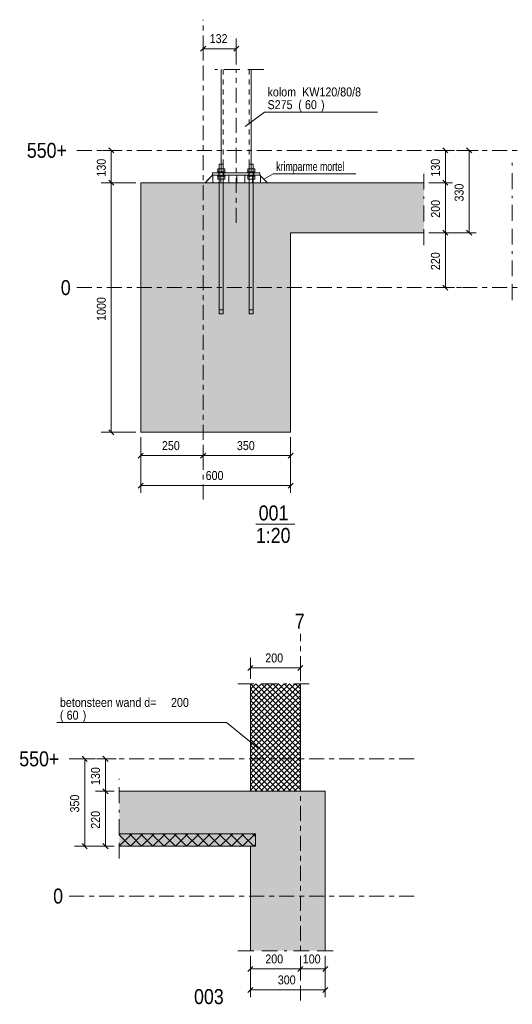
# Model space of a CAD drawing. Header units: millimetres. Extents: x -931 to -90, y -1411 to -817.
# Tile 53 of 63: x -291 to -192, y -1266 to -1069. Entities that reach past the tile are written whole.
import ezdxf

# ---------------------------------------------------------------- set-up
doc = ezdxf.new("R2010")
doc.units = ezdxf.units.MM
for name, pattern in [('XKITLINE00', [0]), ('XKITLINE01', [4, 1, -1, 1, -1]), ('XKITLINE02', [4, 2, -2]), ('XKITLINE03', [6, 3, -1, 1, -1])]:
    doc.linetypes.add(name, pattern=pattern)
for name, color, linetype, lineweight in [('Bout', 3, 'Continuous', 0), ('Grafisch object', 3, 'Continuous', 0), ('Offset', 4, 'Continuous', 0), ('Onderdeel', 2, 'Continuous', 0), ('Onderdeel label', 2, 'Continuous', 0), ('Overige objecten', 7, 'Continuous', 0), ('Stramien', 4, 'Continuous', 0), ('Tekst', 7, 'Continuous', 0)]:
    doc.layers.add(name, color=color, linetype=linetype, lineweight=lineweight)
doc.styles.add('ARIAL', font='arial.ttf')
doc.styles.add('ARIAL_NARROW', font='ARIALN.TTF')

msp = doc.modelspace()

# ---------------------------------------------------------------- hatches: boundary and pattern name
at = {"layer": 'Onderdeel'}
for points in [[(-236.82, -1151.43), (-266.82, -1151.43), (-266.82, -1101.43), (-236.82, -1101.43)], [(-236.82, -1101.43), (-210.14, -1101.43), (-210.14, -1111.43), (-236.82, -1111.43)], [(-271.12, -1223.36), (-244.87, -1223.36), (-244.87, -1234.36), (-271.12, -1234.36)], [(-229.87, -1223.36), (-229.87, -1255.31), (-244.87, -1255.31), (-244.87, -1223.36)], [(-243.87, -1234.36), (-271.12, -1234.36), (-271.12, -1231.86), (-243.87, -1231.86)]]:
    msp.add_hatch(color=256, dxfattribs=at).paths.add_polyline_path(points, flags=17)

# ---------------------------------------------------------------- linework, layer by layer
at = {"layer": 'Bout', "linetype": 'XKITLINE02', "lineweight": 0}
for p, q in [((-251.2, -1099.43), (-251.2, -1099.93)), ((-251.2, -1099.43), (-251.2, -1099.93)), ((-250.2, -1099.43), (-251.2, -1099.43)), ((-250.2, -1099.93), (-251.2, -1099.93)), ((-250.23, -1099.43), (-250.2, -1099.43)), ((-250.2, -1099.43), (-250.2, -1099.93)), ((-250.2, -1099.43), (-250.2, -1099.93)), ((-245.2, -1099.43), (-245.2, -1099.93)), ((-245.2, -1099.43), (-245.2, -1099.93)), ((-244.2, -1099.43), (-245.2, -1099.43)), ((-245.2, -1099.93), (-244.2, -1099.93)), ((-244.23, -1099.43), (-244.2, -1099.43)), ((-244.2, -1099.43), (-244.2, -1099.93)), ((-244.2, -1099.43), (-244.2, -1099.93))]:
    msp.add_line(p, q, dxfattribs=at)
at = {"layer": 'Grafisch object', "linetype": 'XKITLINE00', "lineweight": 0}
for p, q in [((-251.48, -1078.75), (-251.98, -1078.75)), ((-246.96, -1078.75), (-250.14, -1078.75)), ((-242.2, -1078.75), (-245.38, -1078.75)), ((-192.45, -1097.94), (-192.45, -1097.43)), ((-210.14, -1102.81), (-210.14, -1099.64)), ((-192.45, -1102.7), (-192.45, -1099.53)), ((-210.14, -1104.65), (-210.14, -1104.15)), ((-192.45, -1104.54), (-192.45, -1104.04)), ((-210.14, -1109.16), (-210.14, -1105.99)), ((-192.45, -1109.05), (-192.45, -1105.88)), ((-210.14, -1113.93), (-210.14, -1110.75)), ((-192.45, -1113.81), (-192.45, -1110.64)), ((-192.45, -1115.65), (-192.45, -1115.15)), ((-192.45, -1120.16), (-192.45, -1116.99)), ((-192.45, -1124.93), (-192.45, -1121.75)), ((-247.37, -1201.8), (-244.2, -1201.8)), ((-242.61, -1201.8), (-239.44, -1201.8)), ((-238.1, -1201.8), (-237.6, -1201.8)), ((-236.26, -1201.8), (-233.09, -1201.8)), ((-271.12, -1220.99), (-271.12, -1220.86)), ((-271.12, -1225.75), (-271.12, -1222.57)), ((-271.12, -1227.59), (-271.12, -1227.09)), ((-271.12, -1232.1), (-271.12, -1228.92)), ((-271.12, -1236.86), (-271.12, -1233.69)), ((-247.37, -1255.31), (-244.2, -1255.31)), ((-242.61, -1255.31), (-239.44, -1255.31)), ((-238.1, -1255.31), (-237.6, -1255.31)), ((-236.26, -1255.31), (-233.09, -1255.31)), ((-231.5, -1255.31), (-228.32, -1255.31))]:
    msp.add_line(p, q, dxfattribs=at)
at = {"layer": 'Offset', "linetype": 'XKITLINE00', "lineweight": 0}
for p, q in [((-254.32, -1076.72), (-254.32, -1072.76)), ((-247.7, -1077.75), (-247.7, -1072.55)), ((-253.81, -1074.05), (-254.83, -1075.07)), ((-254.32, -1074.56), (-247.7, -1074.56)), ((-247.19, -1074.05), (-248.21, -1075.07)), ((-270.54, -1094.93), (-274.5, -1094.93)), ((-273.21, -1094.42), (-272.19, -1095.43)), ((-272.7, -1101.43), (-272.7, -1094.93)), ((-207.99, -1094.93), (-204.03, -1094.93)), ((-206.34, -1094.42), (-205.32, -1095.43)), ((-205.83, -1101.43), (-205.83, -1094.93)), ((-203.25, -1094.93), (-199.29, -1094.93)), ((-201.6, -1094.42), (-200.58, -1095.43)), ((-201.09, -1111.43), (-201.09, -1094.93)), ((-273.21, -1100.92), (-272.19, -1101.93)), ((-273.21, -1100.92), (-272.19, -1101.93)), ((-206.34, -1100.92), (-205.32, -1101.93)), ((-206.34, -1100.92), (-205.32, -1101.93)), ((-267.82, -1101.43), (-274.71, -1101.43)), ((-267.82, -1101.43), (-274.71, -1101.43)), ((-272.7, -1151.43), (-272.7, -1101.43)), ((-209.14, -1101.43), (-204.39, -1101.43)), ((-209.14, -1101.43), (-204.39, -1101.43)), ((-205.83, -1111.43), (-205.83, -1101.43)), ((-209.14, -1111.43), (-199.65, -1111.43)), ((-209.14, -1111.43), (-204.39, -1111.43)), ((-209.14, -1111.43), (-204.39, -1111.43)), ((-206.34, -1110.92), (-205.32, -1111.93)), ((-206.34, -1110.92), (-205.32, -1111.93)), ((-205.83, -1122.43), (-205.83, -1111.43)), ((-201.6, -1110.92), (-200.58, -1111.93)), ((-207.99, -1122.43), (-204.03, -1122.43)), ((-206.34, -1121.92), (-205.32, -1122.93)), ((-267.82, -1151.43), (-274.71, -1151.43)), ((-273.21, -1150.92), (-272.19, -1151.93)), ((-266.82, -1152.43), (-266.82, -1163.54)), ((-266.82, -1152.43), (-266.82, -1157.55)), ((-254.32, -1153.95), (-254.32, -1157.91)), ((-254.32, -1153.95), (-254.32, -1157.91)), ((-236.82, -1152.43), (-236.82, -1163.54)), ((-236.82, -1152.43), (-236.82, -1157.55)), ((-266.31, -1155.6), (-267.33, -1156.62)), ((-266.82, -1156.11), (-254.32, -1156.11)), ((-253.81, -1155.6), (-254.83, -1156.62)), ((-253.81, -1155.6), (-254.83, -1156.62)), ((-254.32, -1156.11), (-236.82, -1156.11)), ((-236.31, -1155.6), (-237.33, -1156.62)), ((-266.31, -1161.59), (-267.33, -1162.61)), ((-236.31, -1161.59), (-237.33, -1162.61)), ((-266.82, -1162.1), (-236.82, -1162.1)), ((-244.87, -1200.8), (-244.87, -1196.64)), ((-234.87, -1200.81), (-234.87, -1196.85)), ((-244.37, -1198.14), (-245.38, -1199.16)), ((-244.87, -1198.65), (-234.87, -1198.65)), ((-234.37, -1198.14), (-235.38, -1199.16)), ((-275.87, -1216.86), (-279.83, -1216.86)), ((-278.54, -1216.35), (-277.53, -1217.37)), ((-278.03, -1234.36), (-278.03, -1216.86)), ((-271.71, -1216.86), (-275.67, -1216.86)), ((-274.38, -1216.35), (-273.36, -1217.37)), ((-273.87, -1223.36), (-273.87, -1216.86)), ((-274.38, -1222.85), (-273.36, -1223.87)), ((-274.38, -1222.85), (-273.36, -1223.87)), ((-272.12, -1223.36), (-275.88, -1223.36)), ((-272.12, -1223.36), (-275.88, -1223.36)), ((-273.87, -1234.36), (-273.87, -1223.36)), ((-272.12, -1234.36), (-280.04, -1234.36)), ((-278.54, -1233.85), (-277.53, -1234.87)), ((-272.12, -1234.36), (-275.88, -1234.36)), ((-274.38, -1233.85), (-273.36, -1234.87)), ((-244.87, -1256.31), (-244.87, -1264.61)), ((-244.87, -1256.31), (-244.87, -1260.41)), ((-229.87, -1256.31), (-229.87, -1264.61)), ((-229.87, -1256.31), (-229.87, -1260.41)), ((-244.37, -1258.47), (-245.38, -1259.48)), ((-234.37, -1258.47), (-235.38, -1259.48)), ((-234.37, -1258.47), (-235.38, -1259.48)), ((-234.87, -1256.81), (-234.87, -1260.77)), ((-234.87, -1256.81), (-234.87, -1260.77)), ((-229.37, -1258.47), (-230.38, -1259.48)), ((-244.87, -1258.97), (-234.87, -1258.97)), ((-234.87, -1258.97), (-229.87, -1258.97)), ((-244.37, -1262.66), (-245.38, -1263.68)), ((-229.37, -1262.66), (-230.38, -1263.68)), ((-244.87, -1263.17), (-229.87, -1263.17))]:
    msp.add_line(p, q, dxfattribs=at)
at = {"layer": 'Offset'}
for p in [(-254.32, -1074.56), (-247.7, -1074.56), (-272.7, -1094.93), (-205.83, -1094.93), (-201.09, -1094.93), (-272.7, -1101.43), (-272.7, -1101.43), (-205.83, -1101.43), (-205.83, -1101.43), (-205.83, -1111.43), (-205.83, -1111.43), (-201.09, -1111.43), (-205.83, -1122.43), (-272.7, -1151.43), (-266.82, -1156.11), (-254.32, -1156.11), (-254.32, -1156.11), (-236.82, -1156.11), (-266.82, -1162.1), (-236.82, -1162.1), (-244.87, -1198.65), (-234.87, -1198.65), (-278.03, -1216.86), (-273.87, -1216.86), (-273.87, -1223.36), (-273.87, -1223.36), (-278.03, -1234.36), (-273.87, -1234.36), (-244.87, -1258.97), (-234.87, -1258.97), (-234.87, -1258.97), (-229.87, -1258.97), (-244.87, -1263.17), (-229.87, -1263.17)]:
    msp.add_point(p, dxfattribs=at)
at = {"layer": 'Onderdeel', "linetype": 'XKITLINE00', "lineweight": 0}
for p, q in [((-250.7, -1078.75), (-250.7, -1097.68)), ((-244.7, -1078.75), (-244.7, -1097.68)), ((-251.4, -1098.63), (-251.4, -1098.63)), ((-251.4, -1098.63), (-250.01, -1098.63)), ((-251.4, -1098.63), (-251.4, -1099.23)), ((-251.1, -1097.68), (-251.1, -1097.68)), ((-251.1, -1097.68), (-250.3, -1097.68)), ((-251.1, -1097.68), (-251.1, -1098.63)), ((-250.3, -1097.68), (-250.3, -1098.63)), ((-250.01, -1099.23), (-250.01, -1098.63)), ((-245.4, -1098.63), (-245.4, -1098.63)), ((-245.4, -1098.63), (-244.01, -1098.63)), ((-245.4, -1099.23), (-245.4, -1098.63)), ((-245.1, -1097.68), (-245.1, -1097.68)), ((-245.1, -1097.68), (-244.3, -1097.68)), ((-245.1, -1097.68), (-245.1, -1098.63)), ((-244.3, -1097.68), (-244.3, -1097.68)), ((-244.3, -1097.68), (-244.3, -1098.63)), ((-244.01, -1098.63), (-244.01, -1098.63)), ((-244.01, -1098.63), (-244.01, -1099.23)), ((-253.95, -1101.43), (-252.45, -1099.93)), ((-252.45, -1099.93), (-252.45, -1099.43)), ((-252.45, -1099.43), (-252.45, -1099.43)), ((-242.95, -1099.43), (-252.45, -1099.43)), ((-252.45, -1099.93), (-242.95, -1099.93)), ((-252.45, -1099.93), (-252.45, -1099.93)), ((-252.45, -1099.93), (-242.95, -1099.93)), ((-252.36, -1101.43), (-252.36, -1099.93)), ((-251.45, -1099.23), (-251.45, -1099.23)), ((-251.45, -1099.23), (-249.95, -1099.23)), ((-251.45, -1099.23), (-251.45, -1099.43)), ((-250.78, -1101.43), (-250.78, -1099.93)), ((-249.95, -1099.43), (-249.95, -1099.23)), ((-249.19, -1101.43), (-249.19, -1099.93)), ((-247.6, -1101.43), (-247.6, -1099.93)), ((-246.01, -1101.43), (-246.01, -1099.93)), ((-245.45, -1099.23), (-245.45, -1099.23)), ((-245.45, -1099.23), (-243.95, -1099.23)), ((-245.45, -1099.43), (-245.45, -1099.23)), ((-244.43, -1101.43), (-244.43, -1099.93)), ((-243.95, -1099.23), (-243.95, -1099.23)), ((-243.95, -1099.23), (-243.95, -1099.43)), ((-242.95, -1099.43), (-242.95, -1099.93)), ((-241.45, -1101.43), (-242.95, -1099.93)), ((-242.84, -1101.43), (-242.84, -1100.04)), ((-236.82, -1101.43), (-266.82, -1101.43)), ((-266.82, -1101.43), (-266.82, -1151.43)), ((-236.82, -1101.43), (-210.14, -1101.43)), ((-236.82, -1111.43), (-236.82, -1151.43)), ((-236.82, -1111.43), (-210.14, -1111.43)), ((-236.82, -1151.43), (-266.82, -1151.43)), ((-234.87, -1211.8), (-244.87, -1201.8)), ((-244.87, -1223.36), (-244.87, -1201.8)), ((-244.87, -1202.92), (-244.31, -1202.36)), ((-244.87, -1204.04), (-243.75, -1202.92)), ((-234.87, -1212.92), (-244.87, -1202.92)), ((-244.87, -1205.16), (-243.19, -1203.48)), ((-244.31, -1202.36), (-243.75, -1201.8)), ((-243.75, -1202.92), (-242.63, -1201.8)), ((-234.87, -1210.67), (-243.75, -1201.8)), ((-243.19, -1203.48), (-241.51, -1201.8)), ((-242.63, -1204.04), (-240.38, -1201.8)), ((-234.87, -1209.55), (-242.63, -1201.8)), ((-242.07, -1204.6), (-239.26, -1201.8)), ((-241.51, -1205.16), (-238.14, -1201.8)), ((-234.87, -1208.43), (-241.51, -1201.8)), ((-240.95, -1205.73), (-237.02, -1201.8)), ((-240.38, -1206.29), (-235.89, -1201.8)), ((-234.87, -1207.31), (-240.38, -1201.8)), ((-239.82, -1206.85), (-234.87, -1201.9)), ((-234.87, -1206.18), (-239.26, -1201.8)), ((-239.26, -1207.41), (-234.87, -1203.02)), ((-234.87, -1205.06), (-238.14, -1201.8)), ((-234.87, -1203.94), (-237.02, -1201.8)), ((-234.87, -1202.82), (-235.89, -1201.8)), ((-234.87, -1201.8), (-234.87, -1223.36)), ((-244.87, -1206.29), (-242.63, -1204.04)), ((-234.87, -1214.04), (-244.87, -1204.04)), ((-244.87, -1207.41), (-242.07, -1204.6)), ((-244.87, -1208.53), (-241.51, -1205.16)), ((-234.87, -1215.16), (-244.87, -1205.16)), ((-238.7, -1207.97), (-234.87, -1204.14)), ((-238.14, -1208.53), (-234.87, -1205.27)), ((-244.87, -1209.65), (-240.95, -1205.73)), ((-244.87, -1210.78), (-240.38, -1206.29)), ((-234.87, -1216.29), (-244.87, -1206.29)), ((-244.87, -1211.9), (-239.82, -1206.85)), ((-244.87, -1213.02), (-239.26, -1207.41)), ((-234.87, -1217.41), (-244.87, -1207.41)), ((-237.58, -1209.09), (-234.87, -1206.39)), ((-244.87, -1214.14), (-238.7, -1207.97)), ((-244.87, -1215.27), (-238.14, -1208.53)), ((-234.87, -1218.53), (-244.87, -1208.53)), ((-244.87, -1216.39), (-237.58, -1209.09)), ((-237.02, -1209.65), (-234.87, -1207.51)), ((-236.46, -1210.22), (-234.87, -1208.63)), ((-244.87, -1217.51), (-237.02, -1209.65)), ((-234.87, -1219.65), (-244.87, -1209.65)), ((-244.87, -1218.63), (-236.46, -1210.22)), ((-244.87, -1219.76), (-235.89, -1210.78)), ((-234.87, -1220.78), (-244.87, -1210.78)), ((-244.87, -1220.88), (-235.33, -1211.34)), ((-235.89, -1210.78), (-234.87, -1209.76)), ((-235.33, -1211.34), (-234.87, -1210.88)), ((-234.87, -1221.9), (-244.87, -1211.9)), ((-244.87, -1222), (-234.87, -1212)), ((-234.87, -1223.02), (-244.87, -1213.02)), ((-244.87, -1223.12), (-234.87, -1213.12)), ((-235.66, -1223.36), (-244.87, -1214.14)), ((-236.78, -1223.36), (-244.87, -1215.27)), ((-243.99, -1223.36), (-234.87, -1214.25)), ((-237.9, -1223.36), (-244.87, -1216.39)), ((-242.87, -1223.36), (-234.87, -1215.37)), ((-241.74, -1223.36), (-234.87, -1216.49)), ((-239.03, -1223.36), (-244.87, -1217.51)), ((-240.15, -1223.36), (-244.87, -1218.63)), ((-240.62, -1223.36), (-234.87, -1217.61)), ((-239.5, -1223.36), (-234.87, -1218.74)), ((-241.27, -1223.36), (-244.87, -1219.76)), ((-242.39, -1223.36), (-244.87, -1220.88)), ((-238.38, -1223.36), (-234.87, -1219.86)), ((-237.25, -1223.36), (-234.87, -1220.98)), ((-243.52, -1223.36), (-244.87, -1222)), ((-244.64, -1223.36), (-244.87, -1223.12)), ((-236.13, -1223.36), (-234.87, -1222.11)), ((-235.01, -1223.36), (-234.87, -1223.23)), ((-271.12, -1223.36), (-244.87, -1223.36)), ((-229.87, -1223.36), (-244.87, -1223.36)), ((-234.87, -1223.36), (-244.87, -1223.36)), ((-229.87, -1255.31), (-229.87, -1223.36)), ((-271.12, -1234.36), (-268.62, -1231.86)), ((-271.12, -1232.12), (-270.86, -1231.86)), ((-271.12, -1231.86), (-243.87, -1231.86)), ((-270, -1233.24), (-271.12, -1232.12)), ((-268.87, -1232.12), (-269.13, -1231.86)), ((-268.87, -1234.36), (-266.37, -1231.86)), ((-266.63, -1234.36), (-268.87, -1232.12)), ((-264.38, -1234.36), (-266.88, -1231.86)), ((-266.63, -1234.36), (-264.13, -1231.86)), ((-262.14, -1234.36), (-264.64, -1231.86)), ((-264.38, -1234.36), (-261.88, -1231.86)), ((-259.89, -1234.36), (-262.39, -1231.86)), ((-262.14, -1234.36), (-259.64, -1231.86)), ((-257.65, -1234.36), (-260.15, -1231.86)), ((-259.89, -1234.36), (-257.39, -1231.86)), ((-255.4, -1234.36), (-257.9, -1231.86)), ((-257.65, -1234.36), (-255.15, -1231.86)), ((-253.16, -1234.36), (-255.66, -1231.86)), ((-255.4, -1234.36), (-252.9, -1231.86)), ((-250.91, -1234.36), (-253.41, -1231.86)), ((-253.16, -1234.36), (-250.66, -1231.86)), ((-248.67, -1234.36), (-251.17, -1231.86)), ((-250.91, -1234.36), (-248.41, -1231.86)), ((-246.42, -1234.36), (-248.92, -1231.86)), ((-248.67, -1234.36), (-246.17, -1231.86)), ((-244.18, -1234.36), (-246.68, -1231.86)), ((-246.42, -1234.36), (-243.92, -1231.86)), ((-243.87, -1232.42), (-244.43, -1231.86)), ((-243.87, -1231.86), (-243.87, -1234.36)), ((-271.12, -1234.36), (-244.87, -1234.36)), ((-271.12, -1234.36), (-243.87, -1234.36)), ((-268.87, -1234.36), (-270, -1233.24)), ((-244.87, -1234.36), (-244.87, -1255.31)), ((-244.18, -1234.36), (-243.87, -1234.06))]:
    msp.add_line(p, q, dxfattribs=at)
at = {"layer": 'Onderdeel', "linetype": 'XKITLINE01', "lineweight": 0}
for p, q in [((-250.7, -1078.75), (-250.7, -1099.43)), ((-250.3, -1078.75), (-250.3, -1099.43)), ((-250.3, -1078.75), (-250.3, -1099.43)), ((-245.1, -1078.75), (-245.1, -1099.43)), ((-245.1, -1078.75), (-245.1, -1099.43)), ((-244.7, -1078.75), (-244.7, -1099.43)), ((-251.4, -1099.23), (-251.4, -1098.63)), ((-250.01, -1098.63), (-251.39, -1098.63)), ((-251.39, -1099.23), (-251.39, -1098.63)), ((-251.39, -1099.23), (-251.39, -1098.63)), ((-251.1, -1097.68), (-251.1, -1125.68)), ((-250.3, -1097.68), (-251.1, -1097.68)), ((-251.1, -1125.68), (-251.1, -1097.68)), ((-251.1, -1125.68), (-251.1, -1097.68)), ((-251.1, -1098.63), (-251.1, -1125.68)), ((-250.7, -1097.68), (-250.7, -1099.43)), ((-250.3, -1125.68), (-250.3, -1097.68)), ((-250.3, -1097.68), (-250.3, -1097.68)), ((-250.3, -1097.68), (-250.3, -1125.68)), ((-250.3, -1125.68), (-250.3, -1097.68)), ((-250.3, -1098.63), (-250.3, -1125.68)), ((-250.01, -1099.23), (-250.01, -1098.63)), ((-250.01, -1098.63), (-250.01, -1098.63)), ((-250.01, -1099.23), (-250.01, -1098.63)), ((-250.01, -1098.63), (-250.01, -1099.23)), ((-245.4, -1099.23), (-245.4, -1098.63)), ((-245.39, -1098.63), (-245.39, -1098.63)), ((-245.39, -1098.63), (-244.01, -1098.63)), ((-245.39, -1099.23), (-245.39, -1098.63)), ((-245.39, -1098.63), (-245.39, -1099.23)), ((-245.1, -1097.68), (-245.1, -1125.68)), ((-245.1, -1097.68), (-245.1, -1097.68)), ((-245.1, -1097.68), (-244.3, -1097.68)), ((-245.1, -1125.68), (-245.1, -1097.68)), ((-245.1, -1097.68), (-245.1, -1125.68)), ((-245.1, -1098.63), (-245.1, -1125.68)), ((-244.7, -1097.68), (-244.7, -1099.43)), ((-244.3, -1097.68), (-244.3, -1097.68)), ((-244.3, -1097.68), (-244.3, -1125.68)), ((-244.3, -1097.68), (-244.3, -1125.68)), ((-244.3, -1125.68), (-244.3, -1097.68)), ((-244.3, -1098.63), (-244.3, -1125.68)), ((-244.01, -1098.63), (-244.01, -1098.63)), ((-244.01, -1098.63), (-244.01, -1099.23)), ((-244.01, -1099.23), (-244.01, -1098.63)), ((-244.01, -1099.23), (-244.01, -1098.63)), ((-253.95, -1101.43), (-252.45, -1099.93)), ((-252.45, -1099.43), (-252.45, -1099.93)), ((-251.45, -1099.43), (-251.45, -1099.23)), ((-249.95, -1099.23), (-251.45, -1099.23)), ((-251.45, -1099.43), (-251.45, -1099.23)), ((-251.45, -1099.43), (-251.45, -1099.23)), ((-251.45, -1099.43), (-251.45, -1099.43)), ((-251.45, -1099.43), (-249.95, -1099.43)), ((-249.95, -1099.43), (-251.45, -1099.43)), ((-251.45, -1099.93), (-251.45, -1099.93)), ((-251.45, -1099.93), (-249.95, -1099.93)), ((-251.45, -1100.13), (-251.45, -1099.93)), ((-251.45, -1099.93), (-251.45, -1100.13)), ((-249.95, -1099.93), (-251.45, -1099.93)), ((-251.45, -1100.13), (-251.45, -1099.93)), ((-251.45, -1100.13), (-251.45, -1099.93)), ((-251.45, -1100.13), (-251.45, -1100.13)), ((-251.45, -1100.13), (-249.95, -1100.13)), ((-249.95, -1100.13), (-251.45, -1100.13)), ((-251.4, -1099.23), (-251.4, -1099.23)), ((-251.4, -1099.23), (-250.01, -1099.23)), ((-251.4, -1100.13), (-251.4, -1100.13)), ((-251.4, -1100.13), (-250.01, -1100.13)), ((-251.4, -1100.73), (-251.4, -1100.13)), ((-251.4, -1100.13), (-251.4, -1100.73)), ((-251.4, -1100.73), (-251.4, -1100.73)), ((-251.4, -1100.73), (-250.01, -1100.73)), ((-250.01, -1099.23), (-251.39, -1099.23)), ((-250.01, -1100.13), (-251.39, -1100.13)), ((-251.39, -1100.73), (-251.39, -1100.13)), ((-251.39, -1100.73), (-251.39, -1100.13)), ((-250.01, -1100.73), (-251.39, -1100.73)), ((-244.7, -1099.43), (-250.7, -1099.43)), ((-250.01, -1099.23), (-250.01, -1099.23)), ((-250.01, -1100.73), (-250.01, -1100.13)), ((-250.01, -1100.73), (-250.01, -1100.13)), ((-250.01, -1100.13), (-250.01, -1100.13)), ((-250.01, -1100.73), (-250.01, -1100.13)), ((-250.01, -1100.13), (-250.01, -1100.73)), ((-250.01, -1100.73), (-250.01, -1100.73)), ((-249.95, -1099.43), (-249.95, -1099.23)), ((-249.95, -1099.23), (-249.95, -1099.23)), ((-249.95, -1099.43), (-249.95, -1099.23)), ((-249.95, -1099.23), (-249.95, -1099.43)), ((-249.95, -1099.43), (-249.95, -1099.43)), ((-249.95, -1100.13), (-249.95, -1099.93)), ((-249.95, -1100.13), (-249.95, -1099.93)), ((-249.95, -1099.93), (-249.95, -1099.93)), ((-249.95, -1100.13), (-249.95, -1099.93)), ((-249.95, -1099.93), (-249.95, -1100.13)), ((-249.95, -1100.13), (-249.95, -1100.13)), ((-245.45, -1099.43), (-245.45, -1099.23)), ((-245.45, -1099.23), (-245.45, -1099.23)), ((-245.45, -1099.23), (-243.95, -1099.23)), ((-245.45, -1099.43), (-245.45, -1099.23)), ((-245.45, -1099.23), (-245.45, -1099.43)), ((-243.95, -1099.43), (-245.45, -1099.43)), ((-245.45, -1099.43), (-245.45, -1099.43)), ((-245.45, -1099.43), (-243.95, -1099.43)), ((-243.95, -1099.93), (-245.45, -1099.93)), ((-245.45, -1100.13), (-245.45, -1099.93)), ((-245.45, -1100.13), (-245.45, -1099.93)), ((-245.45, -1099.93), (-245.45, -1099.93)), ((-245.45, -1099.93), (-243.95, -1099.93)), ((-245.45, -1100.13), (-245.45, -1099.93)), ((-245.45, -1099.93), (-245.45, -1100.13)), ((-243.95, -1100.13), (-245.45, -1100.13)), ((-245.45, -1100.13), (-245.45, -1100.13)), ((-245.45, -1100.13), (-243.95, -1100.13)), ((-244.01, -1099.23), (-245.4, -1099.23)), ((-244.01, -1100.13), (-245.4, -1100.13)), ((-245.4, -1100.73), (-245.4, -1100.13)), ((-245.4, -1100.73), (-245.4, -1100.13)), ((-244.01, -1100.73), (-245.4, -1100.73)), ((-245.39, -1099.23), (-245.39, -1099.23)), ((-245.39, -1099.23), (-244.01, -1099.23)), ((-245.39, -1100.13), (-245.39, -1100.13)), ((-245.39, -1100.13), (-244.01, -1100.13)), ((-245.39, -1100.73), (-245.39, -1100.13)), ((-245.39, -1100.13), (-245.39, -1100.73)), ((-245.39, -1100.73), (-245.39, -1100.73)), ((-245.39, -1100.73), (-244.01, -1100.73)), ((-244.01, -1099.23), (-244.01, -1099.23)), ((-244.01, -1100.13), (-244.01, -1100.13)), ((-244.01, -1100.73), (-244.01, -1100.13)), ((-244.01, -1100.13), (-244.01, -1100.73)), ((-244.01, -1100.73), (-244.01, -1100.13)), ((-244.01, -1100.73), (-244.01, -1100.13)), ((-244.01, -1100.73), (-244.01, -1100.73)), ((-243.95, -1099.23), (-243.95, -1099.23)), ((-243.95, -1099.23), (-243.95, -1099.43)), ((-243.95, -1099.43), (-243.95, -1099.23)), ((-243.95, -1099.43), (-243.95, -1099.23)), ((-243.95, -1099.43), (-243.95, -1099.43)), ((-243.95, -1099.93), (-243.95, -1099.93)), ((-243.95, -1100.13), (-243.95, -1099.93)), ((-243.95, -1099.93), (-243.95, -1100.13)), ((-243.95, -1100.13), (-243.95, -1099.93)), ((-243.95, -1100.13), (-243.95, -1099.93)), ((-243.95, -1100.13), (-243.95, -1100.13)), ((-242.95, -1099.43), (-242.95, -1099.43)), ((-242.95, -1099.93), (-242.95, -1099.43)), ((-242.95, -1099.93), (-241.45, -1101.43)), ((-242.95, -1099.93), (-242.95, -1099.93)), ((-241.45, -1101.43), (-253.95, -1101.43)), ((-251.1, -1126.13), (-251.1, -1125.68)), ((-251.1, -1126.44), (-251.1, -1125.68)), ((-251.1, -1126.13), (-251.1, -1125.68)), ((-251.1, -1126.44), (-251.1, -1125.68)), ((-251.1, -1126.52), (-251.1, -1126.13)), ((-251.1, -1126.52), (-251.1, -1126.13)), ((-251.1, -1127.09), (-251.1, -1126.44)), ((-251.1, -1127.09), (-251.1, -1126.44)), ((-251.1, -1126.78), (-251.1, -1126.52)), ((-251.1, -1126.78), (-251.1, -1126.52)), ((-250.3, -1126.13), (-250.3, -1125.68)), ((-250.3, -1126.44), (-250.3, -1125.68)), ((-250.3, -1126.13), (-250.3, -1125.68)), ((-250.3, -1126.44), (-250.3, -1125.68)), ((-250.3, -1126.52), (-250.3, -1126.13)), ((-250.3, -1126.52), (-250.3, -1126.13)), ((-250.3, -1127.09), (-250.3, -1126.44)), ((-250.3, -1127.09), (-250.3, -1126.44)), ((-250.3, -1126.78), (-250.3, -1126.52)), ((-250.3, -1126.78), (-250.3, -1126.52)), ((-245.1, -1126.13), (-245.1, -1125.68)), ((-245.1, -1126.44), (-245.1, -1125.68)), ((-245.1, -1126.44), (-245.1, -1125.68)), ((-245.1, -1126.13), (-245.1, -1125.68)), ((-245.1, -1126.52), (-245.1, -1126.13)), ((-245.1, -1126.52), (-245.1, -1126.13)), ((-245.1, -1127.09), (-245.1, -1126.44)), ((-245.1, -1127.09), (-245.1, -1126.44)), ((-245.1, -1126.78), (-245.1, -1126.52)), ((-245.1, -1126.78), (-245.1, -1126.52)), ((-244.3, -1126.44), (-244.3, -1125.68)), ((-244.3, -1126.13), (-244.3, -1125.68)), ((-244.3, -1126.13), (-244.3, -1125.68)), ((-244.3, -1126.44), (-244.3, -1125.68)), ((-244.3, -1126.52), (-244.3, -1126.13)), ((-244.3, -1126.52), (-244.3, -1126.13)), ((-244.3, -1127.09), (-244.3, -1126.44)), ((-244.3, -1127.09), (-244.3, -1126.44)), ((-244.3, -1126.78), (-244.3, -1126.52)), ((-244.3, -1126.78), (-244.3, -1126.52)), ((-251.1, -1126.88), (-251.1, -1126.78)), ((-251.1, -1126.88), (-251.1, -1126.78)), ((-251.1, -1126.88), (-251.1, -1126.88)), ((-251.1, -1126.88), (-251.1, -1127.68)), ((-250.3, -1126.88), (-251.1, -1126.88)), ((-251.1, -1126.88), (-251.1, -1126.88)), ((-251.1, -1126.88), (-250.3, -1126.88)), ((-251.1, -1127.68), (-251.1, -1126.88)), ((-251.1, -1127.52), (-251.1, -1127.09)), ((-251.1, -1127.52), (-251.1, -1127.09)), ((-251.1, -1127.68), (-251.1, -1127.52)), ((-251.1, -1127.68), (-251.1, -1127.52)), ((-251.1, -1127.68), (-251.1, -1127.68)), ((-251.1, -1127.68), (-250.3, -1127.68)), ((-251.1, -1127.68), (-251.1, -1127.68)), ((-250.3, -1127.68), (-251.1, -1127.68)), ((-250.3, -1126.88), (-250.3, -1126.78)), ((-250.3, -1126.88), (-250.3, -1126.78)), ((-250.3, -1126.88), (-250.3, -1126.88)), ((-250.3, -1127.68), (-250.3, -1126.88)), ((-250.3, -1126.88), (-250.3, -1126.88)), ((-250.3, -1126.88), (-250.3, -1127.68)), ((-250.3, -1127.52), (-250.3, -1127.09)), ((-250.3, -1127.52), (-250.3, -1127.09)), ((-250.3, -1127.68), (-250.3, -1127.52)), ((-250.3, -1127.68), (-250.3, -1127.52)), ((-250.3, -1127.68), (-250.3, -1127.68)), ((-250.3, -1127.68), (-250.3, -1127.68)), ((-245.1, -1126.88), (-245.1, -1126.78)), ((-245.1, -1126.88), (-245.1, -1126.78)), ((-245.1, -1126.88), (-245.1, -1126.88)), ((-245.1, -1126.88), (-245.1, -1127.68)), ((-244.3, -1126.88), (-245.1, -1126.88)), ((-245.1, -1126.88), (-245.1, -1126.88)), ((-245.1, -1127.68), (-245.1, -1126.88)), ((-245.1, -1126.88), (-244.3, -1126.88)), ((-245.1, -1127.52), (-245.1, -1127.09)), ((-245.1, -1127.52), (-245.1, -1127.09)), ((-245.1, -1127.68), (-245.1, -1127.52)), ((-245.1, -1127.68), (-245.1, -1127.52)), ((-245.1, -1127.68), (-245.1, -1127.68)), ((-245.1, -1127.68), (-244.3, -1127.68)), ((-245.1, -1127.68), (-245.1, -1127.68)), ((-244.3, -1127.68), (-245.1, -1127.68)), ((-244.3, -1126.88), (-244.3, -1126.78)), ((-244.3, -1126.88), (-244.3, -1126.78)), ((-244.3, -1126.88), (-244.3, -1126.88)), ((-244.3, -1127.68), (-244.3, -1126.88)), ((-244.3, -1126.88), (-244.3, -1126.88)), ((-244.3, -1126.88), (-244.3, -1127.68)), ((-244.3, -1127.52), (-244.3, -1127.09)), ((-244.3, -1127.52), (-244.3, -1127.09)), ((-244.3, -1127.68), (-244.3, -1127.52)), ((-244.3, -1127.68), (-244.3, -1127.52)), ((-244.3, -1127.68), (-244.3, -1127.68)), ((-244.3, -1127.68), (-244.3, -1127.68))]:
    msp.add_line(p, q, dxfattribs=at)
at = {"layer": 'Onderdeel', "linetype": 'XKITLINE03', "lineweight": 0}
msp.add_line((-247.7, -1109.43), (-247.7, -1078.75), dxfattribs=at)
at = {"layer": 'Onderdeel label', "linetype": 'XKITLINE00', "lineweight": 0}
for p, q in [((-245.9, -1090.13), (-242.03, -1087.28)), ((-242.03, -1087.28), (-219.45, -1087.28)), ((-283.58, -1209.61), (-249.67, -1209.61)), ((-243.22, -1214.79), (-249.67, -1209.61))]:
    msp.add_line(p, q, dxfattribs=at)
at = {"layer": 'Overige objecten', "linetype": 'XKITLINE00', "lineweight": 0}
msp.add_line((-243.77, -1169.84), (-235.98, -1169.84), dxfattribs=at)
at = {"layer": 'Stramien', "linetype": 'XKITLINE03', "lineweight": 0}
for p, q in [((-254.32, -1164.92), (-254.32, -1068.75)), ((-279.59, -1094.93), (-200.14, -1094.93)), ((-202.45, -1094.93), (-100.16, -1094.93)), ((-279.59, -1122.43), (-200.14, -1122.43)), ((-202.45, -1122.43), (-100.16, -1122.43)), ((-234.87, -1265.31), (-234.87, -1191.8)), ((-281.12, -1216.86), (-211.67, -1216.86)), ((-281.12, -1244.36), (-211.67, -1244.36))]:
    msp.add_line(p, q, dxfattribs=at)
at = {"layer": 'Tekst', "linetype": 'XKITLINE00', "lineweight": 0}
for p, q in [((-242.2, -1100.68), (-240.3, -1099.66)), ((-240.3, -1099.66), (-223.79, -1099.66))]:
    msp.add_line(p, q, dxfattribs=at)

# ---------------------------------------------------------------- texts
at = {"layer": 'Offset', "style": 'ARIAL', "width": 0.85}
for s, p in [('132', (-253.01, -1073.45)), ('250', (-262.57, -1155)), ('350', (-247.57, -1155)), ('600', (-253.82, -1160.99)), ('200', (-241.88, -1197.54)), ('200', (-241.88, -1257.86)), ('100', (-234.38, -1257.86)), ('300', (-239.38, -1262.06))]:
    msp.add_text(s, height=1.8, dxfattribs=at).set_placement(p)
for s, p in [('130', (-273.81, -1100.18)), ('130', (-206.94, -1100.18)), ('330', (-202.2, -1105.18)), ('200', (-206.94, -1108.43)), ('220', (-206.94, -1118.93)), ('1000', (-273.81, -1129.1)), ('130', (-274.98, -1222.11)), ('350', (-279.14, -1227.61)), ('220', (-274.98, -1230.86))]:
    msp.add_text(s, height=1.8, rotation=90.0002, dxfattribs=at).set_placement(p)
at = {"layer": 'Onderdeel label', "style": 'ARIAL', "width": 0.85}
for s, p in [('kolom', (-241.43, -1084.13)), ('KW120/80/8', (-234.49, -1084.13)), ('S275', (-241.43, -1086.68)), ('(', (-235.28, -1086.68)), ('60', (-233.94, -1086.68)), (')', (-230.73, -1086.68)), ('betonsteen wand d=', (-282.98, -1206.46)), ('200', (-260.75, -1206.46)), ('(', (-282.98, -1209.01)), ('60', (-281.64, -1209.01)), (')', (-278.43, -1209.01))]:
    msp.add_text(s, height=1.8, dxfattribs=at).set_placement(p)
at = {"layer": 'Overige objecten', "style": 'ARIAL', "width": 0.85}
for s, p in [('001', (-243.21, -1169.09)), ('1:20', (-243.77, -1173.59)), ('003', (-256.15, -1266))]:
    msp.add_text(s, height=3, dxfattribs=at).set_placement(p)
at = {"layer": 'Stramien', "style": 'ARIAL', "width": 0.85}
for s, p in [('550+', (-289.61, -1096.43)), ('0', (-282.82, -1123.93)), ('7', (-235.99, -1190.8)), ('550+', (-291.13, -1218.36)), ('0', (-284.34, -1245.86))]:
    msp.add_text(s, height=3, dxfattribs=at).set_placement(p)
at = {"layer": 'Tekst', "style": 'ARIAL_NARROW', "width": 0.85}
msp.add_text('krimparme mortel', height=1.8, dxfattribs=at).set_placement((-239.7, -1099.06))

doc.saveas('drawing.dxf')
